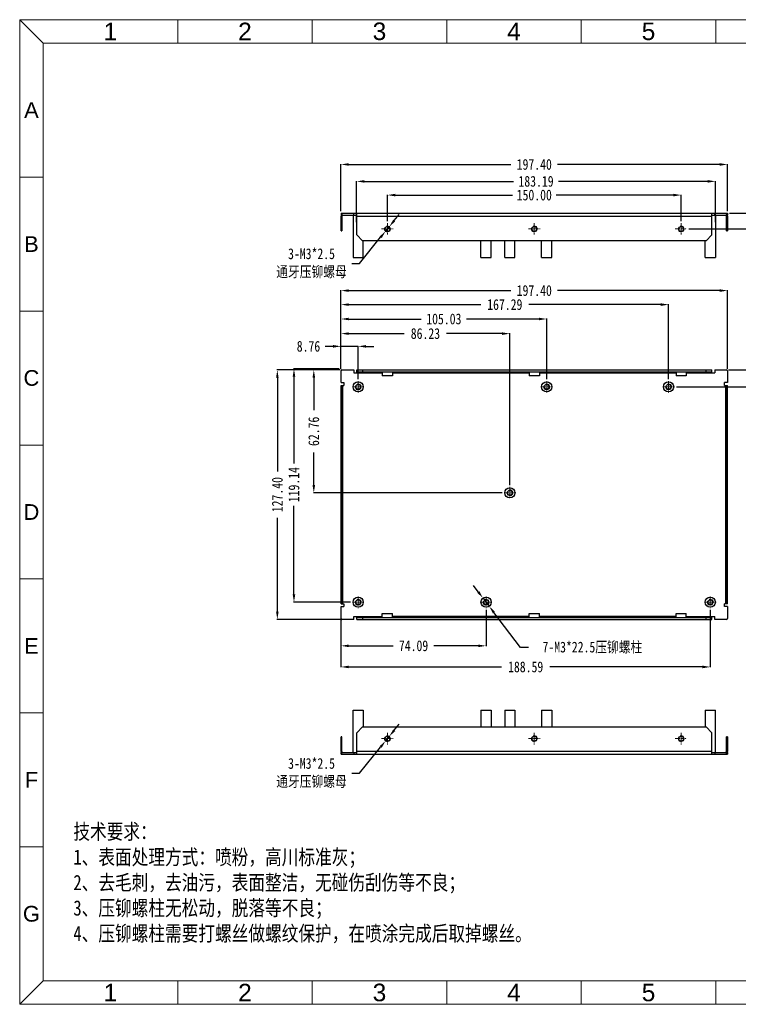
# Model space of a CAD drawing. Header units: inches. Extents: x 2607 to 3317, y 324 to 827.
# Tile 1 of 4: x 2607 to 2973, y 324 to 827. Entities that reach past the tile are written whole.
import ezdxf

# ---------------------------------------------------------------- set-up
doc = ezdxf.new("R2010")
doc.units = ezdxf.units.IN
doc.header["$LTSCALE"] = 1.21
doc.header["$MEASUREMENT"] = 0
doc.header["$PDMODE"] = 3
doc.header["$PDSIZE"] = 0.3125
doc.linetypes.add('CENTER', pattern=[0.6, 0.375, -0.075, 0.075, -0.075])
doc.layers.get('0').update_dxf_attribs({"linetype": 'CONTINUOUS'})
doc.layers.get('Defpoints').update_dxf_attribs({"linetype": 'CONTINUOUS'})
doc.layers.add('文字', color=4, linetype='CONTINUOUS', lineweight=20)
doc.styles.get("Standard").update_dxf_attribs({"font": 'txt', "width": 0.8})
doc.styles.add('微软雅黑', font='txt')
doc.dimstyles.get("Standard").update_dxf_attribs({"dimtxt": 5.5, "dimasz": 4, "dimexe": 0.18, "dimexo": 1, "dimgap": 2, "dimtad": 0, "dimzin": 1, "dimdsep": 46, "dimtxsty": 'Standard', "dimcen": 0.09, "dimadec": 0, "dimazin": 0, "dimtp": 0.01, "dimtm": 0.01, "dimtfac": 1, "dimtmove": 0, "dimatfit": 3, "dimfxl": 1, "dimtfillclr": 256, "dimtolj": 1, "dimtzin": 4, "dimarcsym": 0})

# ---------------------------------------------------------------- blocks, each defined once
blk = doc.blocks.new('*D15')
at = {"color": 0, "lineweight": -2, "ltscale": 5, "transparency": 16777216}
for p, q in [((2797.76, 724.05), (2800.28, 727.15)), ((2795.24, 720.94), (2793.35, 718.61)), ((2780.05, 702.22), (2790.83, 715.51)), ((2776.05, 702.22), (2780.05, 702.22))]:
    blk.add_line(p, q, dxfattribs=at)
blk.add_arc((2794.29, 719.78), 1.5, 215.765, 244.3838, dxfattribs=at)
at = {"color": 0, "ltscale": 5, "transparency": 16777216}
for points in [[(2797.24, 724.47), (2798.28, 723.63), (2795.24, 720.94)], [(2791.35, 715.09), (2790.31, 715.93), (2793.35, 718.61)]]:
    blk.add_solid(points, dxfattribs=at)
at = {"layer": 'Defpoints', "color": 0, "transparency": 16777216}
for p in [(2795.24, 720.94), (2793.35, 718.61)]:
    blk.add_point(p, dxfattribs=at)
at = {"color": 0, "lineweight": 5, "ltscale": 5, "transparency": 16777216, "insert": (2755.54, 702.22), "char_height": 5.5, "attachment_point": 5}
blk.add_mtext('\\A1;3-M3*2.5\\P{\\fSimSun|b0|i0|c134|p2;通牙压铆螺母}', dxfattribs=at)
blk = doc.blocks.new('*D18')
at = {"color": 0, "lineweight": -2, "ltscale": 5, "transparency": 16777216}
for p, q in [((2766.59, 659.82), (2762.59, 659.82)), ((2770.59, 648.29), (2770.59, 660)), ((2779.35, 659.82), (2770.59, 659.82)), ((2779.35, 643.1), (2779.35, 660)), ((2783.35, 659.82), (2787.35, 659.82))]:
    blk.add_line(p, q, dxfattribs=at)
at = {"color": 0, "ltscale": 5, "transparency": 16777216}
for points in [[(2766.59, 659.16), (2766.59, 660.49), (2770.59, 659.82)], [(2783.35, 660.49), (2783.35, 659.16), (2779.35, 659.82)]]:
    blk.add_solid(points, dxfattribs=at)
at = {"layer": 'Defpoints', "color": 0, "transparency": 16777216}
for p in [(2770.59, 659.82), (2770.59, 647.29), (2779.35, 642.1)]:
    blk.add_point(p, dxfattribs=at)
at = {"color": 0, "lineweight": 5, "ltscale": 5, "transparency": 16777216, "insert": (2753.99, 659.82), "char_height": 5.5, "attachment_point": 5}
blk.add_mtext('\\A1;8.76', dxfattribs=at)
blk = doc.blocks.new('*D19')
at = {"color": 0, "lineweight": -2, "ltscale": 5, "transparency": 16777216}
for p, q in [((2770.59, 652.85), (2770.59, 666.5)), ((2774.59, 666.32), (2802.91, 666.32)), ((2852.82, 666.32), (2824.51, 666.32)), ((2856.82, 589), (2856.82, 666.5))]:
    blk.add_line(p, q, dxfattribs=at)
at = {"color": 0, "ltscale": 5, "transparency": 16777216}
for points in [[(2774.59, 666.99), (2774.59, 665.66), (2770.59, 666.32)], [(2852.82, 665.66), (2852.82, 666.99), (2856.82, 666.32)]]:
    blk.add_solid(points, dxfattribs=at)
at = {"layer": 'Defpoints', "color": 0, "transparency": 16777216}
for p in [(2856.82, 666.32), (2770.59, 651.85), (2856.82, 588)]:
    blk.add_point(p, dxfattribs=at)
at = {"color": 0, "lineweight": 5, "ltscale": 5, "transparency": 16777216, "insert": (2813.71, 666.32), "char_height": 5.5, "attachment_point": 5}
blk.add_mtext('\\A1;86.23', dxfattribs=at)
blk = doc.blocks.new('*D20')
at = {"color": 0, "lineweight": -2, "ltscale": 5, "transparency": 16777216}
for p, q in [((2770.59, 652.99), (2770.59, 673.97)), ((2875.62, 643.1), (2875.62, 673.97)), ((2774.59, 673.79), (2811.57, 673.79)), ((2871.62, 673.79), (2834.64, 673.79))]:
    blk.add_line(p, q, dxfattribs=at)
at = {"color": 0, "ltscale": 5, "transparency": 16777216}
for points in [[(2774.59, 674.46), (2774.59, 673.12), (2770.59, 673.79)], [(2871.62, 673.12), (2871.62, 674.46), (2875.62, 673.79)]]:
    blk.add_solid(points, dxfattribs=at)
at = {"layer": 'Defpoints', "color": 0, "transparency": 16777216}
for p in [(2875.62, 673.79), (2770.59, 651.99), (2875.62, 642.1)]:
    blk.add_point(p, dxfattribs=at)
at = {"color": 0, "lineweight": 5, "ltscale": 5, "transparency": 16777216, "insert": (2823.11, 673.79), "char_height": 5.5, "attachment_point": 5}
blk.add_mtext('\\A1;105.03', dxfattribs=at)
blk = doc.blocks.new('*D21')
at = {"color": 0, "lineweight": -2, "ltscale": 5, "transparency": 16777216}
for p, q in [((2770.59, 652.85), (2770.59, 681.32)), ((2774.59, 681.14), (2841.97, 681.14)), ((2933.88, 681.14), (2866.51, 681.14)), ((2937.88, 643.1), (2937.88, 681.32))]:
    blk.add_line(p, q, dxfattribs=at)
at = {"color": 0, "ltscale": 5, "transparency": 16777216}
for points in [[(2774.59, 681.81), (2774.59, 680.48), (2770.59, 681.14)], [(2933.88, 680.48), (2933.88, 681.81), (2937.88, 681.14)]]:
    blk.add_solid(points, dxfattribs=at)
at = {"layer": 'Defpoints', "color": 0, "transparency": 16777216}
for p in [(2937.88, 681.14), (2770.59, 651.85), (2937.88, 642.1)]:
    blk.add_point(p, dxfattribs=at)
at = {"color": 0, "lineweight": 5, "ltscale": 5, "transparency": 16777216, "insert": (2854.24, 681.14), "char_height": 5.5, "attachment_point": 5}
blk.add_mtext('\\A1;167.29', dxfattribs=at)
blk = doc.blocks.new('*D22')
at = {"color": 0, "lineweight": -2, "ltscale": 5, "transparency": 16777216}
for p, q in [((2770.59, 652.85), (2770.59, 688.48)), ((2774.59, 688.3), (2857.39, 688.3)), ((2963.99, 688.3), (2881.19, 688.3)), ((2967.99, 648.29), (2967.99, 688.48))]:
    blk.add_line(p, q, dxfattribs=at)
at = {"color": 0, "ltscale": 5, "transparency": 16777216}
for points in [[(2774.59, 688.97), (2774.59, 687.63), (2770.59, 688.3)], [(2963.99, 687.63), (2963.99, 688.97), (2967.99, 688.3)]]:
    blk.add_solid(points, dxfattribs=at)
at = {"layer": 'Defpoints', "color": 0, "transparency": 16777216}
for p in [(2967.99, 688.3), (2770.59, 651.85), (2967.99, 647.29)]:
    blk.add_point(p, dxfattribs=at)
at = {"color": 0, "lineweight": 5, "ltscale": 5, "transparency": 16777216, "insert": (2869.29, 688.3), "char_height": 5.5, "attachment_point": 5}
blk.add_mtext('\\A1;197.40', dxfattribs=at)
blk = doc.blocks.new('*D23')
at = {"color": 0, "lineweight": -2, "ltscale": 5, "transparency": 16777216}
for p, q in [((2794.29, 723.75), (2794.29, 737.26)), ((2798.29, 737.08), (2858.13, 737.08)), ((2940.29, 737.08), (2880.46, 737.08)), ((2944.29, 723.75), (2944.29, 737.26))]:
    blk.add_line(p, q, dxfattribs=at)
at = {"color": 0, "ltscale": 5, "transparency": 16777216}
for points in [[(2798.29, 737.75), (2798.29, 736.41), (2794.29, 737.08)], [(2940.29, 736.41), (2940.29, 737.75), (2944.29, 737.08)]]:
    blk.add_solid(points, dxfattribs=at)
at = {"layer": 'Defpoints', "color": 0, "transparency": 16777216}
for p in [(2944.29, 737.08), (2794.29, 722.75), (2944.29, 722.75)]:
    blk.add_point(p, dxfattribs=at)
at = {"color": 0, "lineweight": 5, "ltscale": 5, "transparency": 16777216, "insert": (2869.29, 737.08), "char_height": 5.5, "attachment_point": 5}
blk.add_mtext('\\A1;150.00', dxfattribs=at)
blk = doc.blocks.new('*D24')
at = {"color": 0, "lineweight": -2, "ltscale": 5, "transparency": 16777216}
for p, q in [((2778.59, 723.28), (2778.59, 744.26)), ((2961.79, 723.28), (2961.79, 744.26)), ((2782.59, 744.08), (2858.66, 744.08)), ((2957.79, 744.08), (2881.72, 744.08))]:
    blk.add_line(p, q, dxfattribs=at)
at = {"color": 0, "ltscale": 5, "transparency": 16777216}
for points in [[(2782.59, 744.75), (2782.59, 743.41), (2778.59, 744.08)], [(2957.79, 743.41), (2957.79, 744.75), (2961.79, 744.08)]]:
    blk.add_solid(points, dxfattribs=at)
at = {"layer": 'Defpoints', "color": 0, "transparency": 16777216}
for p in [(2961.79, 744.08), (2778.59, 722.28), (2961.79, 722.28)]:
    blk.add_point(p, dxfattribs=at)
at = {"color": 0, "lineweight": 5, "ltscale": 5, "transparency": 16777216, "insert": (2870.19, 744.08), "char_height": 5.5, "attachment_point": 5}
blk.add_mtext('\\A1;183.19', dxfattribs=at)
blk = doc.blocks.new('*D25')
at = {"color": 0, "lineweight": -2, "ltscale": 5, "transparency": 16777216}
for p, q in [((2770.59, 728.78), (2770.59, 752.9)), ((2774.59, 752.72), (2857.39, 752.72)), ((2963.99, 752.72), (2881.19, 752.72)), ((2967.99, 728.78), (2967.99, 752.9))]:
    blk.add_line(p, q, dxfattribs=at)
at = {"color": 0, "ltscale": 5, "transparency": 16777216}
for points in [[(2774.59, 753.39), (2774.59, 752.05), (2770.59, 752.72)], [(2963.99, 752.05), (2963.99, 753.39), (2967.99, 752.72)]]:
    blk.add_solid(points, dxfattribs=at)
at = {"layer": 'Defpoints', "color": 0, "transparency": 16777216}
for p in [(2967.99, 752.72), (2770.59, 727.78), (2967.99, 727.78)]:
    blk.add_point(p, dxfattribs=at)
at = {"color": 0, "lineweight": 5, "ltscale": 5, "transparency": 16777216, "insert": (2869.29, 752.72), "char_height": 5.5, "attachment_point": 5}
blk.add_mtext('\\A1;197.40', dxfattribs=at)
blk = doc.blocks.new('*D26')
at = {"color": 0, "lineweight": -2, "ltscale": 5, "transparency": 16777216}
for p, q in [((2984.11, 731.78), (2984.11, 735.78)), ((2968.99, 727.78), (2984.29, 727.78)), ((2984.11, 719.78), (2984.11, 727.78)), ((2948.26, 719.78), (2984.29, 719.78)), ((2984.11, 715.78), (2984.11, 711.78))]:
    blk.add_line(p, q, dxfattribs=at)
at = {"color": 0, "ltscale": 5, "transparency": 16777216}
for points in [[(2983.45, 731.78), (2984.78, 731.78), (2984.11, 727.78)], [(2984.78, 715.78), (2983.45, 715.78), (2984.11, 719.78)]]:
    blk.add_solid(points, dxfattribs=at)
at = {"layer": 'Defpoints', "color": 0, "transparency": 16777216}
for p in [(2967.99, 727.78), (2984.11, 727.78), (2947.26, 719.78)]:
    blk.add_point(p, dxfattribs=at)
at = {"color": 0, "lineweight": 5, "ltscale": 5, "transparency": 16777216, "insert": (2984.11, 743.64), "char_height": 5.5, "attachment_point": 5, "rotation": 90}
blk.add_mtext('\\A1;8.00', dxfattribs=at)
blk = doc.blocks.new('*D27')
at = {"color": 0, "lineweight": -2, "ltscale": 5, "transparency": 16777216}
for p, q in [((2983.43, 651.79), (2983.43, 655.79)), ((2968.49, 647.79), (2983.61, 647.79)), ((2983.43, 639.13), (2983.43, 647.79)), ((2941.85, 639.13), (2983.61, 639.13)), ((2983.43, 635.13), (2983.43, 631.13))]:
    blk.add_line(p, q, dxfattribs=at)
at = {"color": 0, "ltscale": 5, "transparency": 16777216}
for points in [[(2982.76, 651.79), (2984.1, 651.79), (2983.43, 647.79)], [(2984.1, 635.13), (2982.76, 635.13), (2983.43, 639.13)]]:
    blk.add_solid(points, dxfattribs=at)
at = {"layer": 'Defpoints', "color": 0, "transparency": 16777216}
for p in [(2967.49, 647.79), (2983.43, 647.79), (2940.85, 639.13)]:
    blk.add_point(p, dxfattribs=at)
at = {"color": 0, "lineweight": 5, "ltscale": 5, "transparency": 16777216, "insert": (2983.43, 664.39), "char_height": 5.5, "attachment_point": 5, "rotation": 90}
blk.add_mtext('\\A1;8.65', dxfattribs=at)
blk = doc.blocks.new('*D28')
at = {"color": 0, "lineweight": -2, "ltscale": 5, "transparency": 16777216}
for p, q in [((2770.09, 647.79), (2756.52, 647.79)), ((2756.7, 643.79), (2756.7, 627.21)), ((2756.7, 589.03), (2756.7, 605.61)), ((2852.85, 585.03), (2756.52, 585.03))]:
    blk.add_line(p, q, dxfattribs=at)
at = {"color": 0, "ltscale": 5, "transparency": 16777216}
for points in [[(2757.37, 643.79), (2756.04, 643.79), (2756.7, 647.79)], [(2756.04, 589.03), (2757.37, 589.03), (2756.7, 585.03)]]:
    blk.add_solid(points, dxfattribs=at)
at = {"layer": 'Defpoints', "color": 0, "transparency": 16777216}
for p in [(2771.09, 647.79), (2756.7, 585.03), (2853.85, 585.03)]:
    blk.add_point(p, dxfattribs=at)
at = {"color": 0, "lineweight": 5, "ltscale": 5, "transparency": 16777216, "insert": (2756.7, 616.41), "char_height": 5.5, "attachment_point": 5, "rotation": 90}
blk.add_mtext('\\A1;62.76', dxfattribs=at)
blk = doc.blocks.new('*D29')
at = {"color": 0, "lineweight": -2, "ltscale": 5, "transparency": 16777216}
for p, q in [((2769.59, 648.29), (2746.39, 648.29)), ((2746.57, 644.29), (2746.57, 599.99)), ((2746.57, 533.15), (2746.57, 578.39)), ((2775.38, 529.15), (2746.39, 529.15))]:
    blk.add_line(p, q, dxfattribs=at)
at = {"color": 0, "ltscale": 5, "transparency": 16777216}
for points in [[(2747.24, 644.29), (2745.91, 644.29), (2746.57, 648.29)], [(2745.91, 533.15), (2747.24, 533.15), (2746.57, 529.15)]]:
    blk.add_solid(points, dxfattribs=at)
at = {"layer": 'Defpoints', "color": 0, "transparency": 16777216}
for p in [(2770.59, 648.29), (2746.57, 529.15), (2776.38, 529.15)]:
    blk.add_point(p, dxfattribs=at)
at = {"color": 0, "lineweight": 5, "ltscale": 5, "transparency": 16777216, "insert": (2746.57, 589.19), "char_height": 5.5, "attachment_point": 5, "rotation": 90}
blk.add_mtext('\\A1;119.14', dxfattribs=at)
blk = doc.blocks.new('*D30')
at = {"color": 0, "lineweight": -2, "ltscale": 5, "transparency": 16777216}
for p, q in [((2770.09, 647.79), (2737.9, 647.79)), ((2738.08, 643.79), (2738.08, 595.99)), ((2738.08, 524.39), (2738.08, 572.19)), ((2770.09, 520.39), (2737.9, 520.39))]:
    blk.add_line(p, q, dxfattribs=at)
at = {"color": 0, "ltscale": 5, "transparency": 16777216}
for points in [[(2738.74, 643.79), (2737.41, 643.79), (2738.08, 647.79)], [(2737.41, 524.39), (2738.74, 524.39), (2738.08, 520.39)]]:
    blk.add_solid(points, dxfattribs=at)
at = {"layer": 'Defpoints', "color": 0, "transparency": 16777216}
for p in [(2771.09, 647.79), (2738.08, 520.39), (2771.09, 520.39)]:
    blk.add_point(p, dxfattribs=at)
at = {"color": 0, "lineweight": 5, "ltscale": 5, "transparency": 16777216, "insert": (2738.08, 584.09), "char_height": 5.5, "attachment_point": 5, "rotation": 90}
blk.add_mtext('\\A1;127.40', dxfattribs=at)
blk = doc.blocks.new('*D31')
at = {"color": 0, "lineweight": -2, "ltscale": 5, "transparency": 16777216}
for p, q in [((2844.68, 525.18), (2844.68, 506.7)), ((2770.59, 521.26), (2770.59, 506.7)), ((2774.59, 506.88), (2797.21, 506.88)), ((2840.68, 506.88), (2818.07, 506.88))]:
    blk.add_line(p, q, dxfattribs=at)
at = {"color": 0, "ltscale": 5, "transparency": 16777216}
for points in [[(2774.59, 507.54), (2774.59, 506.21), (2770.59, 506.88)], [(2840.68, 506.21), (2840.68, 507.54), (2844.68, 506.88)]]:
    blk.add_solid(points, dxfattribs=at)
at = {"layer": 'Defpoints', "color": 0, "transparency": 16777216}
for p in [(2844.68, 526.18), (2770.59, 522.26), (2844.68, 506.88)]:
    blk.add_point(p, dxfattribs=at)
at = {"color": 0, "lineweight": 5, "ltscale": 5, "transparency": 16777216, "insert": (2807.64, 506.88), "char_height": 5.5, "attachment_point": 5}
blk.add_mtext('\\A1;74.09', dxfattribs=at)
blk = doc.blocks.new('*D33')
at = {"color": 0, "lineweight": -2, "ltscale": 5, "transparency": 16777216}
for p, q in [((2797.76, 463.73), (2800.28, 466.84)), ((2795.24, 460.63), (2793.35, 458.3)), ((2780.05, 441.91), (2790.83, 455.19)), ((2776.05, 441.91), (2780.05, 441.91))]:
    blk.add_line(p, q, dxfattribs=at)
blk.add_arc((2794.29, 459.46), 1.5, 215.765, 244.3838, dxfattribs=at)
at = {"color": 0, "ltscale": 5, "transparency": 16777216}
for points in [[(2797.24, 464.15), (2798.28, 463.31), (2795.24, 460.63)], [(2791.35, 454.77), (2790.31, 455.61), (2793.35, 458.3)]]:
    blk.add_solid(points, dxfattribs=at)
at = {"layer": 'Defpoints', "color": 0, "transparency": 16777216}
for p in [(2793.35, 458.3), (2795.24, 460.63)]:
    blk.add_point(p, dxfattribs=at)
at = {"color": 0, "lineweight": 5, "ltscale": 5, "transparency": 16777216, "insert": (2755.54, 441.91), "char_height": 5.5, "attachment_point": 5}
blk.add_mtext('\\A1;3-M3*2.5\\P{\\fSimSun|b0|i0|c134|p2;通牙压铆螺母}', dxfattribs=at)
blk = doc.blocks.new('*D36')
at = {"color": 0, "lineweight": -2, "ltscale": 5, "transparency": 16777216}
for p, q in [((2840.7, 534.41), (2838.28, 537.6)), ((2843.11, 531.22), (2846.25, 527.08)), ((2862.29, 505.94), (2848.67, 523.89)), ((2866.29, 505.94), (2862.29, 505.94))]:
    blk.add_line(p, q, dxfattribs=at)
at = {"color": 0, "ltscale": 5, "transparency": 16777216}
for points in [[(2840.16, 534.01), (2841.23, 534.81), (2843.11, 531.22)], [(2849.2, 524.3), (2848.14, 523.49), (2846.25, 527.08)]]:
    blk.add_solid(points, dxfattribs=at)
at = {"layer": 'Defpoints', "color": 0, "transparency": 16777216}
for p in [(2843.11, 531.22), (2846.25, 527.08)]:
    blk.add_point(p, dxfattribs=at)
at = {"color": 0, "lineweight": 5, "ltscale": 5, "transparency": 16777216, "insert": (2898.98, 505.94), "char_height": 5.5, "attachment_point": 5}
blk.add_mtext('\\A1;7-M3*22.5{\\fSimSun|b0|i0|c134|p2;压铆螺柱}', dxfattribs=at)
blk = doc.blocks.new('*D41')
at = {"color": 0, "lineweight": -2, "ltscale": 5, "transparency": 16777216}
for p, q in [((2959.19, 525.18), (2959.19, 495.91)), ((2770.59, 517.31), (2770.59, 495.91)), ((2774.59, 496.09), (2852.62, 496.09)), ((2955.19, 496.09), (2877.16, 496.09))]:
    blk.add_line(p, q, dxfattribs=at)
at = {"color": 0, "ltscale": 5, "transparency": 16777216}
for points in [[(2774.59, 496.76), (2774.59, 495.42), (2770.59, 496.09)], [(2955.19, 495.42), (2955.19, 496.76), (2959.19, 496.09)]]:
    blk.add_solid(points, dxfattribs=at)
at = {"layer": 'Defpoints', "color": 0, "transparency": 16777216}
for p in [(2959.19, 526.18), (2770.59, 518.31), (2959.19, 496.09)]:
    blk.add_point(p, dxfattribs=at)
at = {"color": 0, "lineweight": 5, "ltscale": 5, "transparency": 16777216, "insert": (2864.89, 496.09), "char_height": 5.5, "attachment_point": 5}
blk.add_mtext('\\A1;188.59', dxfattribs=at)

msp = doc.modelspace()

# ---------------------------------------------------------------- linework, layer by layer
at = {"color": 7, "linetype": 'Continuous'}
for p, q in [((2770.59464, 727.77646), (2770.59464, 726.77646)), ((2770.59464, 727.77646), (2967.99464, 727.77646)), ((2770.59464, 726.77646), (2778.59464, 726.77646)), ((2770.59464, 718.77646), (2770.59464, 726.27646)), ((2771.09464, 727.77646), (2771.09464, 726.77646)), ((2771.09464, 726.27646), (2771.09464, 718.77646)), ((2776.75496, 726.77646), (2776.75496, 705.27646)), ((2777.09464, 726.77646), (2777.09464, 727.77646)), ((2778.59464, 716.77646), (2778.59464, 727.77646)), ((2778.59464, 726.27646), (2959.99464, 726.27646)), ((2959.99464, 716.77646), (2959.99464, 727.77646)), ((2959.99464, 726.77646), (2967.99464, 726.77646)), ((2961.49464, 726.77646), (2961.49464, 727.77646)), ((2961.78696, 726.77646), (2961.78696, 705.27646)), ((2967.49464, 727.77646), (2967.49464, 726.77646)), ((2967.49464, 718.77646), (2967.49464, 726.27646)), ((2967.99464, 727.77646), (2967.99464, 726.77646)), ((2967.99464, 726.27646), (2967.99464, 718.77646)), ((2770.59464, 721.77646), (2771.09464, 721.77646)), ((2967.49464, 721.77646), (2967.99464, 721.77646)), ((2770.59464, 718.77646), (2771.09464, 718.77646)), ((2778.59464, 716.77646), (2781.59464, 713.77646)), ((2956.99464, 713.77646), (2959.99464, 716.77646)), ((2967.49464, 718.77646), (2967.99464, 718.77646)), ((2956.99464, 713.77646), (2781.59464, 713.77646)), ((2776.75496, 705.27646), (2781.95496, 705.27646)), ((2842.08376, 705.27646), (2847.28376, 705.27646)), ((2854.22496, 705.27646), (2859.42496, 705.27646)), ((2873.02096, 705.27646), (2878.22096, 705.27646)), ((2956.58696, 705.27646), (2961.78696, 705.27646)), ((2770.59464, 641.2876), (2770.59464, 647.2876)), ((2771.09464, 647.7876), (2777.09464, 647.7876)), ((2777.09464, 647.7876), (2777.09464, 646.2876)), ((2777.09464, 646.2876), (2791.69464, 646.2876)), ((2778.59464, 646.2876), (2778.59464, 647.7876)), ((2778.59464, 647.7876), (2959.99464, 647.7876)), ((2778.59464, 646.7876), (2959.99464, 646.7876)), ((2781.59464, 647.7876), (2781.59464, 646.7876)), ((2791.69464, 646.7876), (2791.69464, 644.7876)), ((2796.89464, 644.7876), (2791.69464, 644.7876)), ((2796.89464, 646.7876), (2796.89464, 644.7876)), ((2796.89464, 646.2876), (2866.69464, 646.2876)), ((2866.69464, 646.7876), (2866.69464, 644.7876)), ((2871.89464, 644.7876), (2866.69464, 644.7876)), ((2871.89464, 646.7876), (2871.89464, 644.7876)), ((2871.89464, 646.2876), (2941.69464, 646.2876)), ((2941.69464, 646.7876), (2941.69464, 644.7876)), ((2946.89464, 644.7876), (2941.69464, 644.7876)), ((2946.89464, 646.7876), (2946.89464, 644.7876)), ((2946.89464, 646.2876), (2961.49464, 646.2876)), ((2956.99464, 646.7876), (2956.99464, 647.7876)), ((2959.99464, 646.2876), (2959.99464, 647.7876)), ((2961.49464, 647.7876), (2967.49464, 647.7876)), ((2961.49464, 647.7876), (2961.49464, 646.2876)), ((2967.99464, 647.2876), (2967.99464, 641.2876)), ((2770.59464, 641.2876), (2772.09464, 641.2876)), ((2770.59464, 528.3876), (2770.59464, 639.7876)), ((2770.59464, 639.7876), (2772.09464, 639.7876)), ((2771.09464, 528.3876), (2771.09464, 639.7876)), ((2771.59464, 528.3876), (2771.59464, 639.7876)), ((2772.09464, 641.2876), (2772.09464, 639.7876)), ((2967.99464, 641.2876), (2966.49464, 641.2876)), ((2966.49464, 639.7876), (2966.49464, 641.2876)), ((2966.49464, 639.7876), (2967.99464, 639.7876)), ((2966.99464, 639.7876), (2966.99464, 528.3876)), ((2967.49464, 528.3876), (2967.49464, 639.7876)), ((2967.99464, 528.3876), (2967.99464, 639.7876)), ((2770.59464, 636.7876), (2771.09464, 636.7876)), ((2967.49464, 636.7876), (2967.99464, 636.7876)), ((2771.09464, 531.3876), (2770.59464, 531.3876)), ((2770.59464, 528.3876), (2772.09464, 528.3876)), ((2772.09464, 528.3876), (2772.09464, 526.8876)), ((2967.99464, 528.3876), (2966.49464, 528.3876)), ((2966.49464, 526.8876), (2966.49464, 528.3876)), ((2967.99464, 531.3876), (2967.49464, 531.3876)), ((2770.59464, 520.8876), (2770.59464, 526.8876)), ((2770.59464, 526.8876), (2772.09464, 526.8876)), ((2791.69464, 521.3876), (2791.69464, 523.3876)), ((2791.69464, 523.3876), (2796.89464, 523.3876)), ((2796.89464, 521.3876), (2796.89464, 523.3876)), ((2866.69464, 523.3876), (2871.89464, 523.3876)), ((2866.69464, 521.3876), (2866.69464, 523.3876)), ((2871.89464, 521.3876), (2871.89464, 523.3876)), ((2941.69464, 523.3876), (2946.89464, 523.3876)), ((2941.69464, 521.3876), (2941.69464, 523.3876)), ((2946.89464, 521.3876), (2946.89464, 523.3876)), ((2967.99464, 526.8876), (2966.49464, 526.8876)), ((2967.99464, 526.8876), (2967.99464, 520.8876)), ((2777.09464, 520.3876), (2771.09464, 520.3876)), ((2777.09464, 520.3876), (2777.09464, 521.8876)), ((2777.09464, 521.8876), (2791.69464, 521.8876)), ((2778.59464, 520.3876), (2778.59464, 521.8876)), ((2778.59464, 521.3876), (2959.99464, 521.3876)), ((2778.59464, 520.3876), (2959.99464, 520.3876)), ((2781.59464, 521.3876), (2781.59464, 520.3876)), ((2866.69464, 521.8876), (2796.89464, 521.8876)), ((2941.69464, 521.8876), (2871.89464, 521.8876)), ((2946.89464, 521.8876), (2961.49464, 521.8876)), ((2956.99464, 520.3876), (2956.99464, 521.3876)), ((2959.99464, 520.3876), (2959.99464, 521.8876)), ((2961.49464, 520.3876), (2961.49464, 521.8876)), ((2967.49464, 520.3876), (2961.49464, 520.3876)), ((2776.75496, 452.46256), (2776.75496, 473.96256)), ((2776.75496, 473.96256), (2781.95496, 473.96256)), ((2842.08376, 473.96256), (2847.28376, 473.96256)), ((2854.22496, 473.96256), (2859.42496, 473.96256)), ((2873.02096, 473.96256), (2878.22096, 473.96256)), ((2956.58696, 473.96256), (2961.78696, 473.96256)), ((2961.78696, 452.46256), (2961.78696, 473.96256)), ((2781.59464, 465.46256), (2778.59464, 462.46256)), ((2781.59464, 465.46256), (2956.99464, 465.46256)), ((2959.99464, 462.46256), (2956.99464, 465.46256)), ((2770.59464, 452.96256), (2770.59464, 460.46256)), ((2771.09464, 460.46256), (2770.59464, 460.46256)), ((2771.09464, 452.96256), (2771.09464, 460.46256)), ((2778.59464, 451.46256), (2778.59464, 462.46256)), ((2959.99464, 451.46256), (2959.99464, 462.46256)), ((2967.99464, 460.46256), (2967.49464, 460.46256)), ((2967.49464, 452.96256), (2967.49464, 460.46256)), ((2967.99464, 460.46256), (2967.99464, 452.96256)), ((2771.09464, 457.46256), (2770.59464, 457.46256)), ((2959.99464, 452.96256), (2778.59464, 452.96256)), ((2967.99464, 457.46256), (2967.49464, 457.46256)), ((2770.59464, 451.46256), (2770.59464, 452.46256)), ((2770.59464, 452.46256), (2778.59464, 452.46256)), ((2770.59464, 451.46256), (2967.99464, 451.46256)), ((2771.09464, 451.46256), (2771.09464, 452.46256)), ((2777.09464, 452.46256), (2777.09464, 451.46256)), ((2959.99464, 452.46256), (2967.99464, 452.46256)), ((2961.49464, 452.46256), (2961.49464, 451.46256)), ((2967.49464, 451.46256), (2967.49464, 452.46256)), ((2967.99464, 452.46256), (2967.99464, 451.46256))]:
    msp.add_line(p, q, dxfattribs=at)
at = {"color": 1, "linetype": 'CENTER', "lineweight": 5, "ltscale": 4}
for p, q in [((2791.32464, 719.77646), (2797.26464, 719.77646)), ((2794.29464, 722.74646), (2794.29464, 716.80646)), ((2866.32464, 719.77646), (2872.26464, 719.77646)), ((2869.29464, 722.74646), (2869.29464, 716.80646)), ((2941.32464, 719.77646), (2947.26464, 719.77646)), ((2944.29464, 722.74646), (2944.29464, 716.80646)), ((2776.38496, 639.1336), (2782.32496, 639.1336)), ((2779.35496, 642.1036), (2779.35496, 636.1636)), ((2872.65096, 639.1336), (2878.59096, 639.1336)), ((2875.62096, 642.1036), (2875.62096, 636.1636)), ((2934.91295, 639.1336), (2940.85295, 639.1336)), ((2937.88295, 642.1036), (2937.88295, 636.1636)), ((2853.85496, 585.0316), (2859.79496, 585.0316)), ((2856.82496, 588.0016), (2856.82496, 582.0616)), ((2776.38496, 529.1516), (2782.32496, 529.1516)), ((2779.35496, 532.1216), (2779.35496, 526.1816)), ((2841.71376, 529.1516), (2847.65376, 529.1516)), ((2844.68376, 532.1216), (2844.68376, 526.1816)), ((2956.21696, 529.1516), (2962.15696, 529.1516)), ((2959.18696, 532.1216), (2959.18696, 526.1816)), ((2791.32464, 459.46256), (2797.26464, 459.46256)), ((2794.29464, 462.43256), (2794.29464, 456.49256)), ((2866.32464, 459.46256), (2872.26464, 459.46256)), ((2869.29464, 462.43256), (2869.29464, 456.49256)), ((2941.32464, 459.46256), (2947.26464, 459.46256)), ((2944.29464, 462.43256), (2944.29464, 456.49256))]:
    msp.add_line(p, q, dxfattribs=at)
at = {"ltscale": 5}
for p, q in [((2781.95496, 705.27646), (2781.95496, 713.77646)), ((2842.08376, 705.27646), (2842.08376, 713.77646)), ((2847.28376, 705.27646), (2847.28376, 713.77646)), ((2854.22496, 705.27646), (2854.22496, 713.77646)), ((2859.42496, 705.27646), (2859.42496, 713.77646)), ((2873.02096, 705.27646), (2873.02096, 713.77646)), ((2878.22096, 705.27646), (2878.22096, 713.77646)), ((2956.58696, 705.27646), (2956.58696, 713.77646)), ((2781.95496, 473.96256), (2781.95496, 465.46256)), ((2842.08376, 473.96256), (2842.08376, 465.46256)), ((2847.28376, 473.96256), (2847.28376, 465.46256)), ((2854.22496, 473.96256), (2854.22496, 465.46256)), ((2859.42496, 473.96256), (2859.42496, 465.46256)), ((2873.02096, 473.96256), (2873.02096, 465.46256)), ((2878.22096, 473.96256), (2878.22096, 465.46256)), ((2956.58696, 473.96256), (2956.58696, 465.46256))]:
    msp.add_line(p, q, dxfattribs=at)
at = {"lineweight": 5}
msp.add_line((2969.82889, 335.76475), (2618.48104, 335.76475), dxfattribs=at)
msp.add_lwpolyline([(2606.50813, 323.79183), (3317.45138, 323.79183), (3317.45138, 826.65413), (2606.50813, 826.65413)], close=True, dxfattribs=at)
at = {"lineweight": 5, "ltscale": 0.2}
for points in [[(2606.50813, 826.65413), (2618.48104, 814.68122), (2618.48104, 335.76475)], [(2687.18078, 814.68122), (2687.18078, 826.65413)], [(2755.88053, 814.68122), (2755.88053, 826.65413)], [(2824.58027, 814.68122), (2824.58027, 826.65413)], [(2893.28001, 814.68122), (2893.28001, 826.65413)], [(2961.97975, 814.68122), (2961.97975, 826.65413)], [(3305.47847, 814.68122), (2618.48104, 814.68122)], [(2618.48104, 746.26458), (2606.50813, 746.26458)], [(2618.48104, 677.84794), (2606.50813, 677.84794)], [(2618.48104, 609.4313), (2606.50813, 609.4313)], [(2618.48104, 541.01466), (2606.50813, 541.01466)], [(2618.48104, 472.59802), (2606.50813, 472.59802)], [(2618.48104, 404.18139), (2606.50813, 404.18139)], [(2687.18078, 335.76475), (2687.18078, 323.79183)], [(2755.88053, 335.76475), (2755.88053, 323.79183)], [(2824.58027, 335.76475), (2824.58027, 323.79183)], [(2893.28001, 335.76475), (2893.28001, 323.79183)], [(2961.97975, 335.76475), (2961.97975, 323.79183)]]:
    msp.add_lwpolyline(points, dxfattribs=at)
at = {"lineweight": 5}
msp.add_lwpolyline([(3305.47847, 335.76475), (2618.48104, 335.76475), (2606.50813, 323.79183)], dxfattribs=at)
at = {"color": 7, "linetype": 'Continuous'}
for centre, radius in [((2794.29464, 719.77646), 1.25), ((2869.29464, 719.77646), 1.25), ((2944.29464, 719.77646), 1.25), ((2779.35496, 639.1336), 2.6), ((2779.35496, 639.1336), 1.25), ((2875.62096, 639.1336), 2.6), ((2875.62096, 639.1336), 1.25), ((2937.88295, 639.1336), 2.6), ((2937.88295, 639.1336), 1.25), ((2856.82496, 585.0316), 2.6), ((2856.82496, 585.0316), 1.25), ((2779.35496, 529.1516), 2.6), ((2779.35496, 529.1516), 1.25), ((2844.68376, 529.1516), 2.6), ((2844.68376, 529.1516), 1.25), ((2959.18696, 529.1516), 2.6), ((2959.18696, 529.1516), 1.25), ((2794.29464, 459.46256), 1.25), ((2869.29464, 459.46256), 1.25), ((2944.29464, 459.46256), 1.25)]:
    msp.add_circle(centre, radius, dxfattribs=at)
for centre, radius, start, end in [((2772.09464, 726.27646), 1.5, 162, 180), ((2771.59464, 726.27646), 0.5, 112.5, 180), ((2966.99464, 726.27646), 0.5, 0, 90), ((2966.49464, 726.27646), 1.5, 0, 18), ((2771.09464, 647.2876), 0.5, 90, 180), ((2967.49464, 647.2876), 0.5, 0, 90), ((2771.09464, 520.8876), 0.5, 180, 270), ((2967.49464, 520.8876), 0.5, 270, 0), ((2772.09464, 452.96256), 1.5, 180, 198), ((2771.59464, 452.96256), 0.5, 180, 270), ((2966.99464, 452.96256), 0.5, 292.5, 0), ((2966.49464, 452.96256), 1.5, 342, 0)]:
    msp.add_arc(centre, radius, start, end, dxfattribs=at)
at = {"color": 4, "lineweight": 5, "ltscale": 5}
for centre in [(2794.29464, 719.77646), (2869.29464, 719.77646), (2944.29464, 719.77646), (2779.35496, 639.1336), (2875.62096, 639.1336), (2937.88295, 639.1336), (2856.82496, 585.0316), (2779.35496, 529.1516), (2844.68376, 529.1516), (2959.18696, 529.1516), (2794.29464, 459.46256), (2869.29464, 459.46256), (2944.29464, 459.46256)]:
    msp.add_arc(centre, 1.5, 159.63772, 111.6372636, dxfattribs=at)

# ---------------------------------------------------------------- texts
at = {"lineweight": 5, "ltscale": 0.2, "attachment_point": 5, "style": '微软雅黑'}
for s, insert, char_height, width in [('{\\fArial|b0|i0|c0|p34;1}', (2652.83091, 820.66768), 8.9690065, 68.6997426), ('{\\fArial|b0|i0|c0|p34;2}', (2721.53065, 820.66768), 8.9690065, 68.6997426), ('{\\fArial|b0|i0|c0|p34;3}', (2790.2304, 820.66768), 8.9690065, 68.6997426), ('{\\fArial|b0|i0|c0|p34;4}', (2858.93014, 820.66768), 8.9690065, 68.6997426), ('{\\fArial|b0|i0|c0|p34;5}', (2927.62988, 820.66768), 8.9690065, 68.6997426), ('{\\fArial|b0|i0|c0|p34;A}', (2612.49458, 780.4729), 8.0221499, 11.9729119), ('{\\fArial|b0|i0|c0|p34;B}', (2612.49458, 712.05626), 8.0221499, 11.9729119), ('{\\fArial|b0|i0|c0|p34;C}', (2612.49458, 643.63962), 8.0221499, 11.9729119), ('{\\fArial|b0|i0|c0|p34;D}', (2612.49458, 575.22298), 8.0221499, 11.9729119), ('{\\fArial|b0|i0|c0|p34;E}', (2612.49458, 506.80634), 8.0221499, 11.9729119), ('{\\fArial|b0|i0|c0|p34;F}', (2612.49458, 438.38971), 8.0221499, 11.9729119), ('{\\fArial|b0|i0|c0|p34;G}', (2612.49458, 369.97307), 8.0221499, 11.9729119), ('{\\fArial|b0|i0|c0|p34;1}', (2652.83091, 329.77829), 8.9690065, 68.6997426), ('{\\fArial|b0|i0|c0|p34;2}', (2721.53065, 329.77829), 8.9690065, 68.6997426), ('{\\fArial|b0|i0|c0|p34;3}', (2790.2304, 329.77829), 8.9690065, 68.6997426), ('{\\fArial|b0|i0|c0|p34;4}', (2858.93014, 329.77829), 8.9690065, 68.6997426), ('{\\fArial|b0|i0|c0|p34;5}', (2927.62988, 329.77829), 8.9690065, 68.6997426)]:
    msp.add_mtext(s, dxfattribs=dict(at, insert=insert, char_height=char_height, width=width))
at = {"layer": '文字', "lineweight": 5, "insert": (2633.91081, 415.91129), "char_height": 7.8012559, "width": 339.4189571, "attachment_point": 1}
msp.add_mtext('{\\fSimSun|b0|i0|c134|p2;技术要求：}\\P{\\fSimHei|b0|i0|c134|p49;1\\fSimSun|b0|i0|c134|p2;、表面处理方式：喷粉，高川标准灰；\\fSimHei|b0|i0|c134|p49;\\P2\\fSimSun|b0|i0|c134|p2;、去毛刺，去油污，表面整洁，无碰伤刮伤等不良；\\fSimHei|b0|i0|c134|p49;\\P3\\fSimSun|b0|i0|c134|p2;、压铆螺柱无松动，脱落等不良；\\P\\fSimHei|b0|i0|c134|p49;4\\fSimSun|b0|i0|c134|p2;、压铆螺柱需要打螺丝做螺纹保护，在喷涂完成后取掉螺丝。}', dxfattribs=at)

# ---------------------------------------------------------------- dimensions: what is measured, and where the dimension line sits
at = {"color": 3, "lineweight": 5, "ltscale": 5}
for base, p1, p2, picture, middle in [((2967.99464, 752.72166), (2770.59464, 727.77646), (2967.99464, 727.77646), '*D25', (2869.29464, 752.72166)), ((2961.78696, 744.07996), (2778.59464, 722.27646), (2961.78696, 722.27646), '*D24', (2870.1908, 744.07996)), ((2944.29464, 737.07936), (2794.29464, 722.74646), (2944.29464, 722.74646), '*D23', (2869.29464, 737.07936)), ((2967.99464, 688.30072), (2770.59464, 651.85489), (2967.99464, 647.2876), '*D22', (2869.29464, 688.30072)), ((2937.88295, 681.14263), (2770.59464, 651.85489), (2937.88295, 642.1036), '*D21', (2854.23879, 681.14263)), ((2875.62096, 673.79059), (2770.59464, 651.99239), (2875.62096, 642.1036), '*D20', (2823.1078, 673.79059)), ((2856.82496, 666.32402), (2770.59464, 651.85489), (2856.82496, 588.0016), '*D19', (2813.7098, 666.32402)), ((2770.59464, 659.82224), (2779.35496, 642.1036), (2770.59464, 647.2876), '*D18', (2753.99464, 659.82224)), ((2844.68376, 506.87557), (2770.59464, 522.26219), (2844.68376, 526.1816), '*D31', (2807.6392, 506.87557)), ((2959.18696, 496.09134), (2770.59464, 518.31143), (2959.18696, 526.1816), '*D41', (2864.8908, 496.09134))]:
    dim = msp.add_linear_dim(base=base, p1=p1, p2=p2, dimstyle='Standard', dxfattribs=at)
    dim.commit()
    dim.dimension.update_dxf_attribs({"geometry": picture, "text_midpoint": middle})
for base, p1, p2, picture, middle in [((2984.1131, 727.77646), (2947.26464, 719.77646), (2967.99464, 727.77646), '*D26', (2984.1131, 743.64313)), ((2983.43144, 647.7876), (2940.85295, 639.1336), (2967.49464, 647.7876), '*D27', (2983.43144, 664.3876)), ((2738.07667, 520.3876), (2771.09464, 647.7876), (2771.09464, 520.3876), '*D30', (2738.07667, 584.0876)), ((2756.70396, 585.0316), (2771.09464, 647.7876), (2853.85496, 585.0316), '*D28', (2756.70396, 616.4096))]:
    dim = msp.add_linear_dim(base=base, p1=p1, p2=p2, angle=90, dimstyle='Standard', dxfattribs=at)
    dim.commit()
    dim.dimension.update_dxf_attribs({"geometry": picture, "text_midpoint": middle})
for p1, p2, text, picture, middle in [((2795.23993, 720.94112), (2793.34934, 718.61181), '3-M3*2.5\\P{\\fSimSun|b0|i0|c134|p2;通牙压铆螺母}', '*D15', (2780.04553, 702.22082)), ((2843.11255, 531.22315), (2846.25496, 527.08005), '7-M3*22.5{\\fSimSun|b0|i0|c134|p2;压铆螺柱}', '*D36', (2862.29061, 505.93798)), ((2795.23993, 460.62721), (2793.34934, 458.2979), '3-M3*2.5\\P{\\fSimSun|b0|i0|c134|p2;通牙压铆螺母}', '*D33', (2780.04553, 441.90691))]:
    dim = msp.add_diameter_dim_2p(p1=p1, p2=p2, text=text, dimstyle='Standard', override={"dimexe": 0.396, "dimexo": 0.1375, "dimtoh": 1, "dimdec": 4, "dimzin": 0, "dimcen": 0.198, "dimtp": 0, "dimtm": 0, "dimtdec": 4, "dimtzin": 0}, dxfattribs=at)
    dim.commit()
    dim.dimension.update_dxf_attribs({"geometry": picture, "text_midpoint": middle, "dimtype": 163})
dim = msp.add_linear_dim(base=(2746.57383, 529.1516), p1=(2770.59464, 648.2876), p2=(2776.38496, 529.1516), angle=90, dimstyle='Standard', dxfattribs=at)
dim.commit()
dim.dimension.update_dxf_attribs({"geometry": '*D29', "text_midpoint": (2746.57383, 589.1876), "dimtype": 160})

doc.saveas('drawing.dxf')
